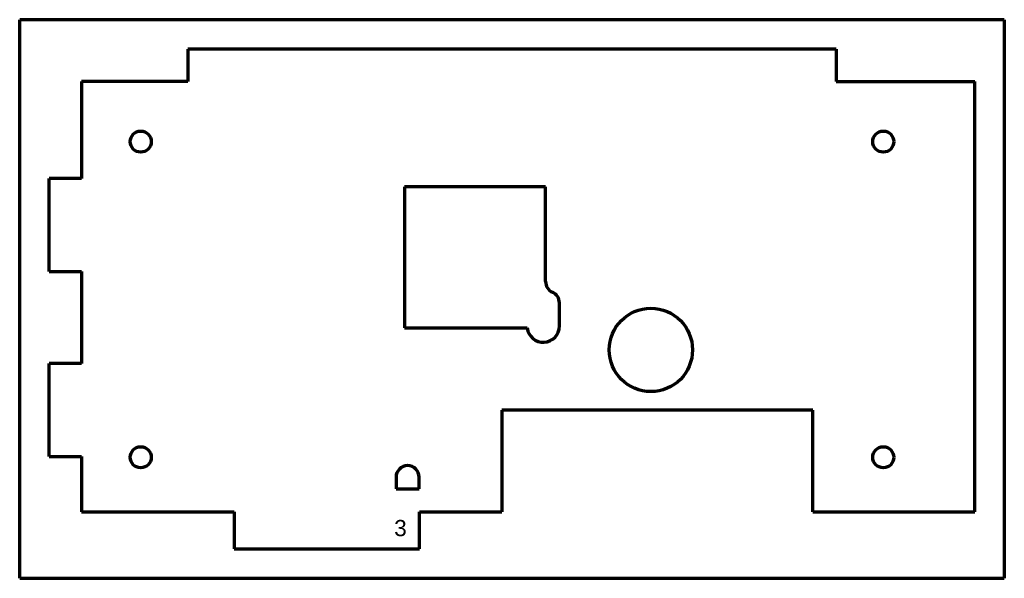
# Model space of a CAD drawing. Header units: millimetres. Extents: x 32 to 244, y 54 to 175.
import ezdxf

# ---------------------------------------------------------------- set-up
doc = ezdxf.new("R2010")
doc.units = ezdxf.units.MM
doc.layers.add('1', color=7, linetype='Continuous', true_color=0xffffff)
doc.styles.add('Arial', font='Arial')

msp = doc.modelspace()

# ---------------------------------------------------------------- linework, layer by layer
at = {"layer": '1', "color": 8, "linetype": 'Continuous', "lineweight": 70}
for p, q in [((31.768167, 53.99365), (31.768167, 174.69365)), ((244.468167, 174.69365), (31.768167, 174.69365)), ((244.468167, 174.69365), (244.468167, 53.99365)), ((31.768167, 53.99365), (244.468167, 53.99365))]:
    msp.add_line(p, q, dxfattribs=at)
at = {"layer": '1', "color": 175, "linetype": 'Continuous', "lineweight": 70}
for p, q in [((68.118167, 168.34365), (68.118167, 161.34365)), ((208.118167, 168.34365), (68.118167, 168.34365)), ((208.118167, 168.34365), (208.118167, 161.34365)), ((68.118167, 161.34365), (45.118167, 161.34365)), ((45.118167, 161.34365), (45.118167, 140.39365)), ((208.118167, 161.34365), (238.118167, 161.34365)), ((238.118167, 68.34365), (238.118167, 161.34365)), ((45.118167, 140.39365), (38.118167, 140.39365)), ((38.118167, 120.29365), (38.118167, 140.39365)), ((114.868167, 138.59365), (114.868167, 108.09365)), ((145.368167, 138.59365), (114.868167, 138.59365)), ((145.368167, 118.09365), (145.368167, 138.59365)), ((38.118167, 120.29365), (45.118167, 120.29365)), ((45.118167, 120.29365), (45.118167, 100.39365)), ((148.368167, 108.511074), (148.368167, 113.511074)), ((114.868167, 108.09365), (141.393148, 108.09365)), ((45.118167, 100.39365), (38.118167, 100.39365)), ((38.118167, 80.29365), (38.118167, 100.39365)), ((135.918167, 90.34365), (135.918167, 68.34365)), ((203.118167, 90.34365), (135.918167, 90.34365)), ((203.118167, 68.34365), (203.118167, 90.34365)), ((38.118167, 80.29365), (45.118167, 80.29365)), ((45.118167, 80.29365), (45.118167, 68.34365)), ((113.068167, 75.84365), (113.068167, 73.34365)), ((118.068167, 73.34365), (118.068167, 75.84365)), ((113.068167, 73.34365), (118.068167, 73.34365)), ((45.118167, 68.34365), (78.068167, 68.34365)), ((78.068167, 68.34365), (78.068167, 60.34365)), ((118.168167, 60.34365), (118.168167, 68.34365)), ((118.168167, 68.34365), (135.918167, 68.34365)), ((203.118167, 68.34365), (238.118167, 68.34365)), ((78.068167, 60.34365), (118.168167, 60.34365))]:
    msp.add_line(p, q, dxfattribs=at)
for centre, radius in [((57.918167, 148.34365), 2.275), ((218.318167, 148.34365), 2.275), ((168.118167, 103.34365), 9), ((57.918167, 80.14365), 2.275), ((218.318167, 80.14365), 2.275)]:
    msp.add_circle(centre, radius, dxfattribs=at)
for centre, radius, start, end in [((147.868167, 118.09365), 2.5, 180, 246.421822), ((145.868167, 113.511074), 2.5, 0, 66.421822), ((144.868167, 108.511074), 3.5, 186.849633, 0), ((115.568167, 75.84365), 2.5, 0, 180)]:
    msp.add_arc(centre, radius, start, end, dxfattribs=at)

# ---------------------------------------------------------------- texts
at = {"layer": '1', "color": 18, "linetype": 'Continuous', "lineweight": 13, "insert": (112.66141, 56.942397), "char_height": 3.5, "attachment_point": 7, "line_spacing_factor": 1.047437, "style": 'Arial'}
msp.add_mtext('\\fArial|b0|i0;\\W1.0000;3\\P ', dxfattribs=at)

doc.saveas('drawing.dxf')
